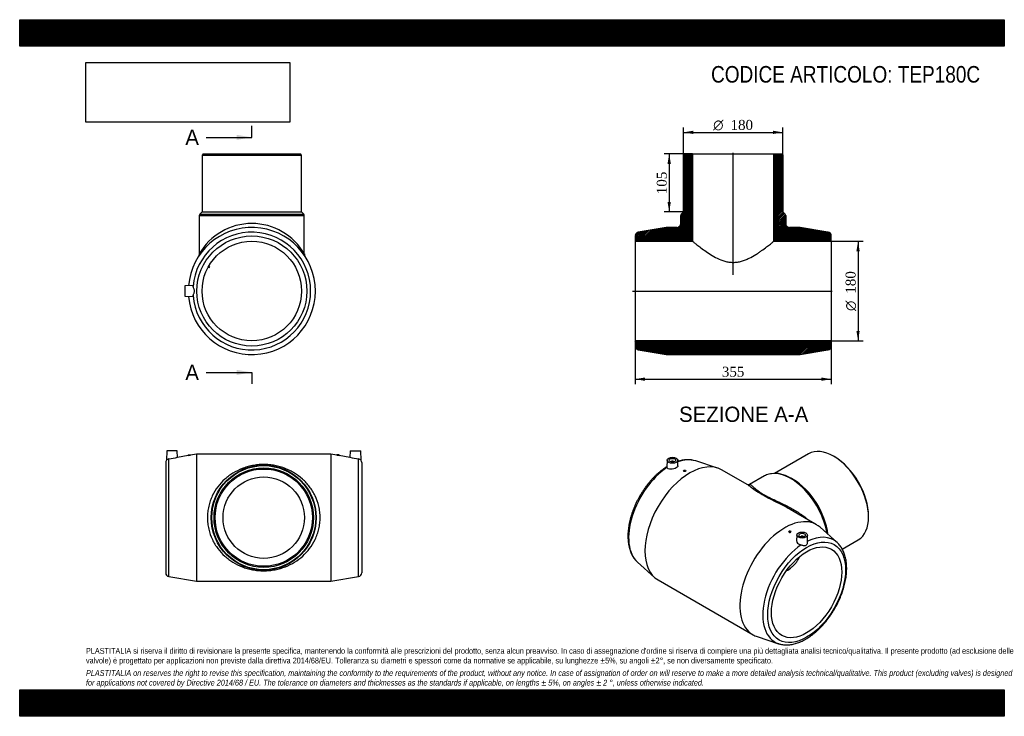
# Model space of a CAD drawing. Header units: millimetres. Extents: x 0 to 1782, y 0 to 1260.
import ezdxf
from ezdxf.enums import TextEntityAlignment as Align
from ezdxf.lldxf.tags import DXFTag

# ---------------------------------------------------------------- set-up
doc = ezdxf.new("R2010")
doc.units = ezdxf.units.MM
doc.header["$LTSCALE"] = 6
for name, color, linetype in [('Default', 7, 'Continuous'), ('DV4_Default', 7, 'Continuous'), ('TEP180C', 7, 'Continuous')]:
    doc.layers.add(name, color=color, linetype=linetype)
doc.styles.add('SEACAD_Solid_Edge_ANSI', font='seans.ttf')
doc.styles.add('SEACAD_Solid_Edge_ANSI1_Symbols', font='semeca1.ttf')
doc.styles.add('SEACAD_Times_New_Roman', font='times.ttf')
tags = doc.linetypes.add('CENTER2', pattern=[28.575, 19.05, -3.175, 3.175, -3.175]).pattern_tags.tags
tags[10:11] = [DXFTag(74, 4), DXFTag(75, 0), DXFTag(340, '0'), DXFTag(46, 0.0), DXFTag(50, 0.0), DXFTag(44, 0.0), DXFTag(45, 0.0)]
tags[8:9] = [DXFTag(74, 4), DXFTag(75, 0), DXFTag(340, '0'), DXFTag(46, 0.0), DXFTag(50, 0.0), DXFTag(44, 0.0), DXFTag(45, 0.0)]
tags[6:7] = [DXFTag(74, 4), DXFTag(75, 0), DXFTag(340, '0'), DXFTag(46, 0.0), DXFTag(50, 0.0), DXFTag(44, 0.0), DXFTag(45, 0.0)]
tags[4:5] = [DXFTag(74, 4), DXFTag(75, 0), DXFTag(340, '0'), DXFTag(46, 0.0), DXFTag(50, 0.0), DXFTag(44, 0.0), DXFTag(45, 0.0)]
doc.dimstyles.new('ANSImm', dxfattribs={"dimtxt": 18, "dimasz": 18, "dimexe": 9, "dimexo": 0, "dimgap": 4.5, "dimtad": 1, "dimlfac": 1, "dimdsep": 46, "dimtxsty": 'SEACAD_Times_New_Roman', "dimblk1": '_SE_FILLED', "dimblk2": '_SE_FILLED', "dimsah": 1, "dimcen": 9, "dimazin": 0, "dimtfac": 0.85, "dimtdec": 3, "dimtofl": 0, "dimtmove": 0, "dimatfit": 3, "dimfxl": 1, "dimarcsym": 0})
picture_1 = doc.add_image_def('image1.jpg', size_in_pixel=(4302, 1260))

# ---------------------------------------------------------------- blocks, each defined once
blk = doc.blocks.new('SE')
at = {"layer": 'TEP180C', "color": 7, "linetype": 'Continuous'}
for p, q in [((266.2, 480.3), (265.6, 463.1)), ((285.2, 480.3), (266.2, 480.3)), ((270, 252.8), (270, 465.5)), ((285.6, 468.4), (285.2, 480.3)), ((305.2, 471.8), (285.6, 468.4)), ((305.2, 472.8), (309.2, 472.8)), ((305.2, 472.8), (305.2, 471.8)), ((320.2, 474.3), (309.2, 472.4)), ((309.2, 472.4), (309.2, 472.8)), ((320.2, 474.3), (320.2, 244.3)), ((563.2, 474.3), (320.2, 474.3)), ((563.2, 474.3), (563.2, 244.3)), ((574.2, 472.4), (563.2, 474.3)), ((578.2, 472.8), (574.2, 472.8)), ((574.2, 472.8), (574.2, 472.4)), ((578.2, 471.8), (578.2, 472.8)), ((597.8, 468.4), (578.2, 471.8)), ((598.2, 480.3), (597.8, 468.4)), ((598.2, 480.3), (617.2, 480.3)), ((613.4, 252.8), (613.4, 465.5)), ((617.8, 463.1), (617.2, 480.3)), ((264.2, 458.9), (264.2, 259.7)), ((619.2, 458.9), (619.2, 259.7)), ((270, 252.8), (320.2, 244.3)), ((563.2, 244.3), (613.4, 252.8)), ((320.2, 244.3), (563.2, 244.3))]:
    blk.add_line(p, q, dxfattribs=at)
for radius in [95, 94.1, 90, 88, 73.6]:
    blk.add_circle((441.7, 359.3), radius, dxfattribs=at)
for centre, radius, start, end in [((270.7, 458.9), 6.65, 96.0379, 140.4785), ((256.6, 578.4), 113.7, 276.7587, 284.758), ((287.5, 588.1), 117.7, 278.6285, 280.6037), ((595.8, 588.1), 117.7, 259.3963, 261.3715), ((626.7, 578.4), 113.7, 255.242, 263.2413), ((612.7, 458.9), 6.65, 39.5215, 83.9621), ((271.2, 458.9), 7, 142.9415, 180), ((612.2, 458.9), 7, 0, 37.0694), ((271.2, 259.7), 7, 180, 260.3839), ((612.2, 259.7), 7, 279.6161, 0)]:
    blk.add_arc(centre, radius, start, end, dxfattribs=at)
blk.add_open_spline([(339.7, 359.3), (339.7, 362.8), (339.9, 366.3), (340.7, 373.1), (341.3, 376.5), (342.8, 383.1), (343.7, 386.3), (346, 392.7), (347.2, 395.8), (351.5, 404.6), (354.8, 410.1), (362.5, 420.2), (366.7, 424.7), (373.5, 430.9), (375.9, 432.8), (380.8, 436.5), (383.3, 438.2), (391.2, 443), (396.6, 445.8), (405.4, 449.2), (408.4, 450.2), (414.5, 452), (417.8, 452.8), (424.4, 454.1), (427.7, 454.6), (434.5, 455.3), (438, 455.4), (444.9, 455.5), (448.4, 455.3), (455.2, 454.7), (458.6, 454.2), (468.5, 452.3), (474.7, 450.5), (483.5, 447), (486.4, 445.8), (492, 443), (494.7, 441.5), (502.5, 436.7), (507.4, 433.1), (514.3, 426.9), (516.5, 424.7), (520.7, 420.2), (522.7, 417.8), (526.5, 412.8), (528.3, 410.2), (531.7, 404.7), (533.2, 401.8), (537.5, 392.9), (539.8, 386.6), (542.1, 376.6), (542.7, 373.2), (543.5, 366.4), (543.7, 362.9), (543.7, 356), (543.5, 352.5), (542.7, 345.6), (542.1, 342.3), (540.6, 335.7), (539.7, 332.4), (537.5, 326.1), (536.2, 323), (532, 314.1), (528.6, 308.6), (520.9, 298.5), (516.7, 293.9), (507.6, 285.7), (502.7, 282.1), (492.2, 275.6), (486.7, 272.8), (477.9, 269.4), (474.9, 268.3), (468.6, 266.5), (465.4, 265.7), (458.8, 264.5), (455.5, 264), (448.7, 263.3), (445.2, 263.2), (438.3, 263.2), (434.8, 263.3), (428, 264), (424.6, 264.5), (418.1, 265.7), (414.9, 266.5), (408.6, 268.3), (405.6, 269.3), (396.7, 272.8), (391.2, 275.5), (383.4, 280.3), (380.9, 282.1), (376, 285.7), (373.6, 287.7), (366.7, 293.9), (362.5, 298.4), (356.8, 305.9), (355, 308.5), (351.7, 314), (350.1, 316.9), (345.8, 325.8), (343.6, 332), (341.3, 342.1), (340.7, 345.5), (339.9, 352.3), (339.7, 355.8), (339.7, 359.3)], degree=3, knots=[0, 0, 0, 0, 0.015625, 0.015625, 0.03125, 0.03125, 0.046875, 0.046875, 0.0625, 0.0625, 0.09375, 0.09375, 0.125, 0.125, 0.140625, 0.140625, 0.15625, 0.15625, 0.1875, 0.1875, 0.203125, 0.203125, 0.21875, 0.21875, 0.234375, 0.234375, 0.25, 0.25, 0.265625, 0.265625, 0.28125, 0.28125, 0.3125, 0.3125, 0.328125, 0.328125, 0.34375, 0.34375, 0.375, 0.375, 0.390625, 0.390625, 0.40625, 0.40625, 0.421875, 0.421875, 0.4375, 0.4375, 0.46875, 0.46875, 0.484375, 0.484375, 0.5, 0.5, 0.515625, 0.515625, 0.53125, 0.53125, 0.546875, 0.546875, 0.5625, 0.5625, 0.59375, 0.59375, 0.625, 0.625, 0.65625, 0.65625, 0.6875, 0.6875, 0.703125, 0.703125, 0.71875, 0.71875, 0.734375, 0.734375, 0.75, 0.75, 0.765625, 0.765625, 0.78125, 0.78125, 0.796875, 0.796875, 0.8125, 0.8125, 0.84375, 0.84375, 0.859375, 0.859375, 0.875, 0.875, 0.90625, 0.90625, 0.921875, 0.921875, 0.9375, 0.9375, 0.96875, 0.96875, 0.984375, 0.984375, 1, 1, 1, 1], dxfattribs=at)
blk = doc.blocks.new('SE1')
at = {"layer": 'TEP180C', "color": 7, "linetype": 'Continuous'}
for p, q in [((1171.9, 463.3), (1171.3, 450.9)), ((1191.3, 453), (1190.9, 463.3)), ((1427.7, 475), (1366.1, 439.4)), ((1474.1, 469.7), (1472.7, 470.5)), ((1179.4, 460.6), (1179.4, 460.1)), ((1183.4, 460.1), (1183.4, 460.6)), ((1263, 449.1), (1223.8, 462)), ((1317.9, 418.4), (1270.3, 445.8)), ((1201.6, 444.2), (1201.6, 443.4)), ((1205.6, 443.8), (1205.6, 444.2)), ((1347.9, 434.7), (1320.8, 419.1)), ((1399.9, 428.5), (1396.9, 430.2)), ((1442.2, 346.6), (1394.6, 374.1)), ((1536.3, 360.3), (1536.3, 362)), ((1479.4, 314.4), (1448.6, 341.9)), ((1391.8, 334.4), (1391.8, 334)), ((1395.8, 333.6), (1395.8, 334.4)), ((1406.6, 327.8), (1406.2, 317.6)), ((1414.1, 325), (1414.1, 324.5)), ((1418.1, 324.5), (1418.1, 325)), ((1426.1, 315.5), (1425.6, 327.8)), ((1488.8, 302.4), (1517.7, 319.1)), ((1118.1, 278.8), (1148.8, 251.3)), ((1155.3, 246.6), (1327.2, 147.4)), ((1334.5, 144.2), (1373.6, 131.3))]:
    blk.add_line(p, q, dxfattribs=at)
for centre, radius, start, end in [((1208.6, 404.2), 59.7, 75.6055, 107.2662), ((1367.4, 394.1), 45.3, 65.7774, 110.0705)]:
    blk.add_arc(centre, radius, start, end, dxfattribs=at)
for centre, major_axis, start_param, end_param in [((1472.7, 397.1), (-45, 77.9), 3.141593, 6.283185), ((1212.8, 346.2), (-57.5, -99.6), 3.141593, 6.283185), ((1177.3, 366.7), (-53.2, -92.2), 3.267518, 3.744809), ((1474.1, 397.9), (44, -76.2), 0.785398, 2.356194), ((1177.3, 366.7), (-53.2, -92.2), 4.004617, 6.160467), ((1181.4, 460.6), (-2, 0), 2.647628, 6.283185), ((1181.4, 460.6), (-2, 0), 0, 0.493965), ((1177.3, 366.7), (-53.2, -92.2), 3.261684, 3.267518), ((1395.4, 352.5), (-47.5, 82.3), 6.208064, 6.283185), ((1395.4, 352.5), (-47.5, 82.3), 4.137507, 6.208064), ((1396.9, 353.3), (47.1, -81.5), 1.931676, 2.518246), ((1399.9, 355), (-45, 77.9), 4.071373, 5.497787), ((1396.9, 353.3), (47.1, -81.5), 1.248214, 1.931676), ((1384.7, 247), (-57.5, -99.6), 3.021502, 6.283185), ((1396.9, 353.3), (47.1, -81.5), 0.969727, 1.248214), ((1416.1, 325), (2, 0), 0, 3.635557), ((1416.1, 325), (2, 0), 5.789221, 6.283185), ((1420.1, 226.6), (-53.2, -92.2), 3.021502, 3.847712), ((1420.1, 226.6), (-53.2, -92.2), 4.004617, 6.403276), ((1177.3, 366.7), (-53.2, -92.2), -0.122719, -0.120091), ((1384.7, 247), (-57.5, -99.6), 0, 0.120091), ((1420.1, 226.6), (-53.2, -92.2), 0.120091, 0.124306)]:
    blk.add_ellipse(centre, major_axis=major_axis, ratio=0.57735, start_param=start_param, end_param=end_param, dxfattribs=at)
for centre, major_axis in [((1181.4, 463.2), (-9.5, 0)), ((1181.4, 463.2), (-5.75, 0)), ((1203.6, 444.2), (2, 0)), ((1424.2, 224.2), (-49.8, -86.3)), ((1393.8, 334.4), (-2, 0)), ((1416.1, 327.7), (9.5, 0)), ((1416.1, 327.7), (5.75, 0)), ((1424.2, 224.2), (-45, -77.9))]:
    blk.add_ellipse(centre, major_axis=major_axis, ratio=0.57735, dxfattribs=at)
for points, knots in [([(1171.4, 451.6), (1170.3, 451), (1168.1, 449.5), (1164.3, 446.8), (1160.3, 443.8), (1156.3, 440.4), (1152.4, 436.9), (1148.6, 433.2), (1144.8, 429.3), (1141.2, 425.2), (1137.6, 420.9), (1134.2, 416.5), (1130.9, 412), (1127.7, 407.3), (1124.7, 402.6), (1121.8, 397.7), (1119.1, 392.7), (1116.5, 387.7), (1114.1, 382.6), (1111.9, 377.4), (1109.9, 372.2), (1108, 367.1), (1106.4, 361.9), (1104.9, 356.7), (1103.7, 351.5), (1102.7, 346.4), (1101.8, 341.3), (1101.3, 336.3), (1100.9, 331.3), (1100.7, 326.5), (1100.8, 321.7), (1101.1, 317.1), (1101.6, 312.6), (1102.4, 308.3), (1103.4, 304.1), (1104.6, 300.1), (1106, 296.2), (1107.7, 292.6), (1109.5, 289.2), (1111.6, 286.1), (1113.9, 283.2), (1116, 280.7), (1117.4, 279.5), (1118, 279)], [0.0056275, 0.0056275, 0.0056275, 0.0056275, 0.0239643, 0.0487519, 0.0735243, 0.0982782, 0.1230122, 0.1477262, 0.1724209, 0.197098, 0.2217595, 0.2464076, 0.2710449, 0.295674, 0.3202976, 0.3449185, 0.3695395, 0.3941629, 0.4187911, 0.443427, 0.4680734, 0.4927331, 0.5174089, 0.5421034, 0.566819, 0.5915578, 0.6163213, 0.6411103, 0.6659247, 0.6907626, 0.7156201, 0.7404907, 0.7653611, 0.790214, 0.8150285, 0.8397783, 0.8644333, 0.8889614, 0.9133317, 0.937519, 0.9615083, 0.9852982, 1, 1, 1, 1]), ([(1191.3, 453), (1191.3, 452.7), (1191.2, 452.3), (1190.6, 451.1), (1189.7, 450.2), (1187.1, 448.7), (1185.4, 448.1), (1181.9, 447.2), (1180.1, 447), (1176.7, 447), (1175.1, 447.3), (1172.7, 448.4), (1171.8, 449.1), (1171.5, 450)], [0.3151245, 0.3151245, 0.3151245, 0.3151245, 0.375, 0.375, 0.5, 0.5, 0.625, 0.625, 0.75, 0.75, 0.875, 0.875, 1, 1, 1, 1]), ([(1205.6, 443.8), (1205.6, 443.8), (1205.6, 443.8), (1205.6, 443.6), (1205.4, 443.3), (1204.6, 442.9), (1204.1, 442.7), (1203, 442.6), (1202.5, 442.7), (1201.8, 443), (1201.6, 443.2), (1201.6, 443.5)], [0.4949286, 0.4949286, 0.4949286, 0.4949286, 0.5, 0.5, 0.625, 0.625, 0.75, 0.75, 0.875, 0.875, 1, 1, 1, 1]), ([(1320.8, 419.1), (1320.7, 419), (1320.4, 418.8), (1319.6, 418.6), (1318.7, 418.4), (1317.9, 418.5), (1317.5, 418.6), (1317.4, 418.6), (1317.4, 418.6), (1317.4, 418.6)], [0, 0, 0, 0, 0.0344549, 0.1938038, 0.3458468, 0.4868889, 0.6337286, 0.7789833, 0.7851953, 0.7851953, 0.7851953, 0.7851953]), ([(1387.4, 378.1), (1384.4, 379.7), (1381.3, 381.4), (1375.1, 384.5), (1372.1, 386), (1366, 389), (1363, 390.6), (1357, 393.5), (1354.2, 395), (1348.6, 397.9), (1346, 399.4), (1341, 402.2), (1338.8, 403.6), (1334.6, 406.3), (1332.7, 407.5), (1327.7, 411.1), (1325, 413.2), (1321.7, 415.7), (1320.7, 416.5), (1319.1, 417.6), (1318.4, 418.1), (1317.8, 418.4)], [0.1715916, 0.1715916, 0.1715916, 0.1715916, 0.1875, 0.1875, 0.203125, 0.203125, 0.21875, 0.21875, 0.234375, 0.234375, 0.25, 0.25, 0.265625, 0.265625, 0.28125, 0.28125, 0.3125, 0.3125, 0.328125, 0.328125, 0.3412862, 0.3412862, 0.3412862, 0.3412862]), ([(1320.8, 419.1), (1320.9, 419.1), (1320.9, 419.1), (1321.6, 419.4), (1322.4, 419.2), (1324, 418.1), (1324.6, 417.6), (1325.9, 416.5), (1326.7, 415.8), (1329.3, 413.4), (1331.5, 411.5), (1336.1, 408), (1337.8, 406.7), (1341.7, 404.1), (1343.8, 402.8), (1347.4, 400.7), (1348.7, 400), (1351.3, 398.6), (1352.6, 397.9), (1356.7, 395.8), (1359.6, 394.4), (1365.5, 391.6), (1368.5, 390.2), (1374.5, 387.3), (1377.5, 385.9), (1386.5, 381.6), (1392.4, 378.6), (1404, 372.1), (1409.5, 368.6), (1418.9, 362.1), (1422.8, 359), (1426.5, 355.7)], [0.6224187, 0.6224187, 0.6224187, 0.6224187, 0.625, 0.625, 0.65625, 0.65625, 0.671875, 0.671875, 0.6875, 0.6875, 0.71875, 0.71875, 0.734375, 0.734375, 0.75, 0.75, 0.7578125, 0.7578125, 0.765625, 0.765625, 0.78125, 0.78125, 0.796875, 0.796875, 0.8125, 0.8125, 0.84375, 0.84375, 0.875, 0.875, 0.8996373, 0.8996373, 0.8996373, 0.8996373]), ([(1391.8, 334), (1391.8, 334), (1391.8, 334), (1391.9, 333.6), (1392.1, 333.2), (1392.9, 332.7), (1393.4, 332.5), (1393.9, 332.5)], [0.7443006, 0.7443006, 0.7443006, 0.7443006, 0.75, 0.75, 0.875, 0.875, 1, 1, 1, 1]), ([(1393.9, 332.5), (1394.4, 332.4), (1394.9, 332.5), (1395.6, 333), (1395.8, 333.3), (1395.8, 333.6)], [0, 0, 0, 0, 0.125, 0.125, 0.2441027, 0.2441027, 0.2441027, 0.2441027]), ([(1373.9, 131.2), (1374.5, 131.1), (1376, 130.5), (1378.9, 129.9), (1382.5, 129.3), (1386.2, 129.1), (1390, 129.1), (1393.8, 129.4), (1397.8, 130), (1401.8, 130.9), (1405.9, 132), (1410, 133.5), (1414.1, 135.2), (1418.2, 137.1), (1422.4, 139.4), (1426.5, 141.8), (1430.6, 144.6), (1434.6, 147.5), (1438.7, 150.7), (1442.6, 154.1), (1446.5, 157.7), (1450.3, 161.5), (1454, 165.5), (1457.6, 169.6), (1461.1, 173.9), (1464.5, 178.4), (1467.7, 183), (1470.9, 187.7), (1473.9, 192.5), (1476.7, 197.4), (1479.4, 202.4), (1481.9, 207.5), (1484.2, 212.6), (1486.3, 217.7), (1488.3, 222.9), (1490.1, 228.1), (1491.6, 233.3), (1493, 238.5), (1494.2, 243.7), (1495.1, 248.8), (1495.9, 253.8), (1496.4, 258.8), (1496.7, 263.7), (1496.8, 268.5), (1496.6, 273.3), (1496.2, 277.8), (1495.6, 282.3), (1494.8, 286.6), (1493.7, 290.7), (1492.4, 294.6), (1490.9, 298.4), (1489.2, 301.9), (1487.2, 305.2), (1485.1, 308.3), (1482.7, 311.1), (1480.8, 313.2), (1479.6, 314.2), (1479.3, 314.5)], [0, 0, 0, 0, 0.008085, 0.025809, 0.043633, 0.061581, 0.079669, 0.0979, 0.116267, 0.134755, 0.153344, 0.172013, 0.190738, 0.209502, 0.228287, 0.247081, 0.265872, 0.284654, 0.303423, 0.322178, 0.340918, 0.359642, 0.378352, 0.39705, 0.415736, 0.434413, 0.453082, 0.471746, 0.490406, 0.509066, 0.527726, 0.546388, 0.565055, 0.583728, 0.60241, 0.621103, 0.639809, 0.65853, 0.677267, 0.696023, 0.714797, 0.733591, 0.752404, 0.771234, 0.790077, 0.808927, 0.827772, 0.846599, 0.865389, 0.884123, 0.902776, 0.921324, 0.939744, 0.958021, 0.976146, 0.994122, 1, 1, 1, 1]), ([(1406.2, 317.6), (1406.2, 316.8), (1406.3, 316), (1407.1, 314), (1408.2, 312.8), (1410.8, 310.9), (1412.5, 310.2), (1414.3, 309.9)], [0.6736748, 0.6736748, 0.6736748, 0.6736748, 0.75, 0.75, 0.875, 0.875, 1, 1, 1, 1]), ([(1414.3, 309.9), (1415.1, 309.7), (1415.9, 309.5), (1417.5, 309.2), (1418.3, 309.1), (1419.8, 308.9), (1420.6, 308.9), (1422, 309), (1422.7, 309.1), (1423.8, 309.8), (1424.4, 310.3), (1425.2, 311.5), (1425.5, 312.1), (1426, 313.5), (1426.1, 314.2), (1426.1, 315), (1426.2, 315.3), (1426.1, 315.5)], [0, 0, 0, 0, 0.125, 0.125, 0.25, 0.25, 0.375, 0.375, 0.5, 0.5, 0.625, 0.625, 0.75, 0.75, 0.875, 0.875, 0.9202059, 0.9202059, 0.9202059, 0.9202059]), ([(1387.5, 262.9), (1391.1, 265), (1394.5, 267.4), (1399.3, 271.5), (1400.9, 273), (1403.9, 276.2), (1405.2, 277.9), (1408.5, 282.5), (1410.2, 285.5), (1411.5, 288.7)], [0.37695805, 0.37695805, 0.37695805, 0.37695805, 0.40625, 0.40625, 0.421875, 0.421875, 0.4375, 0.4375, 0.46305544, 0.46305544, 0.46305544, 0.46305544])]:
    blk.add_open_spline(points, degree=3, knots=knots, dxfattribs=at)
for points in [[(1171.5, 450), (1171.4, 450.4), (1171.3, 450.7), (1171.3, 450.9)], [(1394.6, 374.1), (1392.2, 375.4), (1389.8, 376.8), (1387.4, 378.1)]]:
    blk.add_open_spline(points, degree=3, dxfattribs=at)
blk = doc.blocks.new('SE2')
at = {"layer": 'TEP180C', "color": 7, "linetype": 'Continuous'}
for p, q in [((332.1, 1017.2), (330.1, 1015.2)), ((332.1, 1017.2), (508.1, 1017.2)), ((510.1, 1015.2), (508.1, 1017.2)), ((330.1, 1015.2), (510.1, 1015.2)), ((330.1, 1015.2), (330.1, 912.2)), ((510.1, 912.2), (510.1, 1015.2)), ((330.1, 912.2), (326, 908.1)), ((330.1, 912.2), (510.1, 912.2)), ((514.3, 908.1), (510.1, 912.2)), ((325.1, 906), (515.1, 906)), ((325.1, 906), (325.1, 836.2)), ((326, 908.1), (514.3, 908.1)), ((515.1, 836.2), (515.1, 906)), ((341.2, 812.5), (343, 811.5)), ((343.9, 813.3), (342.2, 814.2)), ((343, 811.5), (343.9, 813.3)), ((313.1, 779.2), (299.1, 778.7)), ((299.1, 778.7), (299.1, 759.7)), ((299.1, 759.7), (313.2, 759.2))]:
    blk.add_line(p, q, dxfattribs=at)
for radius in [99.6, 90]:
    blk.add_circle((420.1, 769.2), radius, dxfattribs=at)
for centre, radius, start, end in [((328.1, 906), 3, 135, 180), ((420.1, 782.1), 109.3, 29.622, 150.378), ((512.1, 906), 3, 0, 45), ((420.1, 769.2), 115, 0, 175.1495), ((420.1, 769.2), 106.5, 184.4477, 175.5523), ((318.3, 836.1), 6.86, 328.5942, 0.8942), ((522, 836.1), 6.8, 178.8102, 211.4924), ((420.1, 769.2), 115, 184.8505, 0)]:
    blk.add_arc(centre, radius, start, end, dxfattribs=at)
for points, knots in [([(314, 777.5), (313.9, 778), (313.8, 778.4), (313.5, 779), (313.4, 779.2), (313.2, 779.2), (313.2, 779.2), (313.2, 779.2)], [0, 0, 0, 0, 0.0625, 0.0625, 0.125, 0.125, 0.1390447, 0.1390447, 0.1390447, 0.1390447]), ([(314, 761), (314.1, 761.4), (314.2, 762), (314.7, 763.2), (314.9, 763.8), (315.5, 765.2), (315.8, 766), (316.2, 767.5), (316.4, 768.4), (316.4, 770.1), (316.2, 770.9), (315.8, 772.5), (315.5, 773.2), (314.9, 774.6), (314.7, 775.3), (314.2, 776.5), (314.1, 777), (314, 777.5)], [0, 0, 0, 0, 0.125, 0.125, 0.25, 0.25, 0.375, 0.375, 0.5, 0.5, 0.625, 0.625, 0.75, 0.75, 0.875, 0.875, 1, 1, 1, 1]), ([(313.2, 759.2), (313.2, 759.2), (313.2, 759.2), (313.5, 759.4), (313.8, 759.9), (314, 761)], [0.8610792, 0.8610792, 0.8610792, 0.8610792, 0.875, 0.875, 1, 1, 1, 1])]:
    blk.add_open_spline(points, degree=3, knots=knots, dxfattribs=at)
blk = doc.blocks.new('SE4')
at = {"color": 7, "linetype": 'Continuous', "style": 'SEACAD_Solid_Edge_ANSI'}
blk.add_text('A', height=27.6, dxfattribs=at).set_placement((299.8, 1061), align=Align.TOP_LEFT)
blk = doc.blocks.new('SE5')
at = {"color": 7, "linetype": 'Continuous', "style": 'SEACAD_Solid_Edge_ANSI'}
blk.add_text('A', height=27.6, dxfattribs=at).set_placement((299.8, 635.8), align=Align.TOP_LEFT)
blk = doc.blocks.new('SEANNOT_GROUP')
at = {"linetype": 'Continuous'}
blk.add_hatch(color=7, dxfattribs=at).paths.add_polyline_path([(392.5, 1042.6), (420.1, 1047.2), (392.5, 1051.8)])
at = {"color": 7, "linetype": 'Continuous'}
blk.add_lwpolyline([(337.3, 1047.2), (420.1, 1047.2)], dxfattribs=at)
blk = doc.blocks.new('SEANNOT_GROUP1')
at = {"linetype": 'Continuous'}
blk.add_hatch(color=7, dxfattribs=at).paths.add_polyline_path([(392.5, 617.4), (420.1, 622), (392.5, 626.6)])
at = {"color": 7, "linetype": 'Continuous'}
blk.add_lwpolyline([(337.3, 622), (420.1, 622)], dxfattribs=at)
blk = doc.blocks.new('SE3')
at = {"layer": 'Default', "color": 7, "linetype": 'CENTER2'}
for p, q in [((420.1, 1047.2), (420.1, 1067.9)), ((420.1, 622), (420.1, 601.3))]:
    blk.add_line(p, q, dxfattribs=at)
at = {"layer": 'Default', "color": 7, "linetype": 'CENTER2', "const_width": 0.0001}
blk.add_lwpolyline([(420.1, 1047.2), (420.1, 622)], dxfattribs=at)
at = {"layer": 'Default'}
for name in ['SE4', 'SEANNOT_GROUP', 'SE5', 'SEANNOT_GROUP1']:
    blk.add_blockref(name, (0, 0), dxfattribs=at)
blk = doc.blocks.new('SE6')
at = {"layer": 'TEP180C', "linetype": 'Continuous'}
h = blk.add_hatch(dxfattribs=at)
h.set_pattern_fill('LINE', scale=0.629921, angle=45, style=0)
edge = h.paths.add_edge_path()
edge.add_line((1201.3, 1015.2), (1201.3, 912.2))
edge.add_line((1201.3, 912.2), (1197.2, 908.1))
edge.add_arc((1199.3, 906), 3, 135, 180)
edge.add_line((1196.3, 906), (1196.3, 891.2))
edge.add_arc((1189.3, 891.2), 7, 270, 360, ccw=False)
edge.add_line((1189.3, 884.2), (1169.8, 884.2))
edge.add_line((1169.8, 884.2), (1119.6, 875.7))
edge.add_arc((1120.8, 868.8), 7, 99.6161, 180)
edge.add_line((1113.8, 868.8), (1113.8, 859.2))
edge.add_line((1113.8, 859.2), (1217.7, 859.2))
edge.add_line((1217.7, 859.2), (1217.7, 1017.2))
edge.add_line((1217.7, 1017.2), (1203.3, 1017.2))
edge.add_line((1203.3, 1017.2), (1201.3, 1015.2))
h = blk.add_hatch(dxfattribs=at)
h.set_pattern_fill('LINE', scale=0.629921, angle=45, style=0)
edge = h.paths.add_edge_path()
edge.add_line((1381.3, 1015.2), (1379.3, 1017.2))
edge.add_line((1379.3, 1017.2), (1364.9, 1017.2))
edge.add_line((1364.9, 1017.2), (1364.9, 859.2))
edge.add_line((1364.9, 859.2), (1468.8, 859.2))
edge.add_line((1468.8, 859.2), (1468.8, 868.8))
edge.add_arc((1461.8, 868.8), 7, 0, 80.3839)
edge.add_line((1462.9, 875.7), (1412.8, 884.2))
edge.add_line((1412.8, 884.2), (1393.3, 884.2))
edge.add_arc((1393.3, 891.2), 7, 180, 270, ccw=False)
edge.add_line((1386.3, 891.2), (1386.3, 906))
edge.add_arc((1383.3, 906), 3, 0, 45)
edge.add_line((1385.4, 908.1), (1381.3, 912.2))
edge.add_line((1381.3, 912.2), (1381.3, 1015.2))
h = blk.add_hatch(dxfattribs=at)
h.set_pattern_fill('LINE', scale=0.629921, angle=45, style=0)
edge = h.paths.add_edge_path()
edge.add_line((1113.8, 679.2), (1113.8, 669.6))
edge.add_arc((1120.8, 669.6), 7, 180, 260.3839)
edge.add_line((1119.6, 662.7), (1169.8, 654.2))
edge.add_line((1169.8, 654.2), (1412.8, 654.2))
edge.add_line((1412.8, 654.2), (1462.9, 662.7))
edge.add_arc((1461.8, 669.6), 7, 279.6161, 360)
edge.add_line((1468.8, 669.6), (1468.8, 679.2))
edge.add_line((1468.8, 679.2), (1113.8, 679.2))
at = {"layer": 'DV4_Default', "color": 7, "linetype": 'CENTER2'}
for p, q in [((1291.3, 798.7), (1291.3, 1019)), ((1108.8, 769.2), (1470.5, 769.2))]:
    blk.add_line(p, q, dxfattribs=at)
at = {"layer": 'TEP180C', "color": 7, "linetype": 'Continuous'}
for p, q in [((1201.3, 1015.2), (1203.3, 1017.2)), ((1203.3, 1017.2), (1217.7, 1017.2)), ((1217.7, 1017.2), (1364.9, 1017.2)), ((1217.7, 1017.2), (1217.7, 859.2)), ((1364.9, 1017.2), (1379.3, 1017.2)), ((1364.9, 859.2), (1364.9, 1017.2)), ((1379.3, 1017.2), (1381.3, 1015.2)), ((1201.3, 912.2), (1201.3, 1015.2)), ((1381.3, 1015.2), (1381.3, 912.2)), ((1197.2, 908.1), (1201.3, 912.2)), ((1381.3, 912.2), (1385.4, 908.1)), ((1196.3, 891.2), (1196.3, 906)), ((1386.3, 906), (1386.3, 891.2)), ((1169.8, 884.2), (1119.6, 875.7)), ((1189.3, 884.2), (1169.8, 884.2)), ((1412.8, 884.2), (1393.3, 884.2)), ((1462.9, 875.7), (1412.8, 884.2)), ((1113.8, 868.8), (1113.8, 859.2)), ((1113.8, 859.2), (1113.8, 679.2)), ((1113.8, 859.2), (1217.7, 859.2)), ((1364.9, 859.2), (1468.8, 859.2)), ((1468.8, 859.2), (1468.8, 868.8)), ((1468.8, 859.2), (1468.8, 679.2)), ((1113.8, 679.2), (1113.8, 669.6)), ((1468.8, 679.2), (1113.8, 679.2)), ((1468.8, 669.6), (1468.8, 679.2)), ((1119.6, 662.7), (1169.8, 654.2)), ((1412.8, 654.2), (1462.9, 662.7)), ((1169.8, 654.2), (1412.8, 654.2))]:
    blk.add_line(p, q, dxfattribs=at)
for centre, radius, start, end in [((1189.3, 891.2), 7, 270, 0), ((1199.3, 906), 3, 135, 180), ((1383.3, 906), 3, 0, 45), ((1393.3, 891.2), 7, 180, 270), ((1120.8, 868.8), 7, 99.6161, 180), ((1461.8, 868.8), 7, 0, 80.3839), ((1120.8, 669.6), 7, 180, 260.3839), ((1461.8, 669.6), 7, 279.6161, 0)]:
    blk.add_arc(centre, radius, start, end, dxfattribs=at)
blk.add_open_spline([(1217.7, 859.2), (1217.7, 859.2), (1218.2, 858.8), (1219.8, 857.5), (1220.4, 857), (1222, 855.8), (1222.8, 855.1), (1224.8, 853.5), (1225.9, 852.7), (1228.2, 850.8), (1229.5, 849.9), (1233.5, 846.8), (1236.5, 844.6), (1243, 840), (1246.6, 837.6), (1254.1, 832.9), (1258.1, 830.6), (1266.7, 826.4), (1271.3, 824.5), (1278.6, 822.5), (1281.1, 822), (1286.2, 821.2), (1288.8, 821), (1293.9, 821), (1296.4, 821.2), (1301.5, 822), (1304, 822.5), (1308.8, 823.9), (1311.2, 824.7), (1315.8, 826.5), (1318, 827.5), (1324.5, 830.6), (1328.5, 832.9), (1334.1, 836.4), (1336, 837.6), (1339.5, 840), (1341.2, 841.2), (1346.1, 844.6), (1349.1, 846.8), (1353.1, 849.9), (1354.3, 850.8), (1356.7, 852.7), (1357.8, 853.5), (1360.7, 855.8), (1362.2, 857.1), (1364.3, 858.8), (1364.9, 859.2), (1364.9, 859.2)], degree=3, knots=[0, 0, 0, 0, 0.0625, 0.0625, 0.09375, 0.09375, 0.125, 0.125, 0.15625, 0.15625, 0.1875, 0.1875, 0.25, 0.25, 0.3125, 0.3125, 0.375, 0.375, 0.4375, 0.4375, 0.46875, 0.46875, 0.5, 0.5, 0.53125, 0.53125, 0.5625, 0.5625, 0.59375, 0.59375, 0.625, 0.625, 0.6875, 0.6875, 0.71875, 0.71875, 0.75, 0.75, 0.8125, 0.8125, 0.84375, 0.84375, 0.875, 0.875, 0.9375, 0.9375, 1, 1, 1, 1], dxfattribs=at)
blk = doc.blocks.new('DMBLK25')
at = {"layer": 'Default', "linetype": 'Continuous'}
for points in [[(1131.8, 606.8), (1131.8, 612.8), (1113.8, 609.8)], [(1450.8, 606.8), (1468.8, 609.8), (1450.8, 612.8)]]:
    blk.add_hatch(color=7, dxfattribs=at).paths.add_polyline_path(points)
at = {"layer": 'Default', "color": 7, "linetype": 'Continuous'}
for p, q in [((1113.8, 679.2), (1113.8, 600.8)), ((1468.8, 679.2), (1468.8, 600.8)), ((1113.8, 609.8), (1468.8, 609.8))]:
    blk.add_line(p, q, dxfattribs=at)
at = {"layer": 'Default', "color": 7, "linetype": 'Continuous', "style": 'SEACAD_Times_New_Roman'}
blk.add_text('355', height=18, dxfattribs=at).set_placement((1270.8, 632.3), align=Align.TOP_LEFT)
blk = doc.blocks.new('_SE_FILLED')
at = {"color": 0}
blk.add_line((0, 0), (-1, 0), dxfattribs=at)
blk.add_solid([(0, 0), (-1, -0.1665), (-1, 0.1665), (0, 0)], dxfattribs=at)
blk = doc.blocks.new('GDimGGroup')
at = {"layer": 'Default', "linetype": 'Continuous'}
for points in [[(1520.3, 841.2), (1517.3, 859.2), (1514.3, 841.2)], [(1520.3, 697.2), (1514.3, 697.2), (1517.3, 679.2)]]:
    blk.add_hatch(color=7, dxfattribs=at).paths.add_polyline_path(points)
at = {"layer": 'Default', "color": 7, "linetype": 'Continuous'}
for p, q in [((1468.8, 859.2), (1526.3, 859.2)), ((1517.3, 859.2), (1517.3, 679.2)), ((1468.8, 679.2), (1526.3, 679.2))]:
    blk.add_line(p, q, dxfattribs=at)
for s, style, p in [('180', 'SEACAD_Times_New_Roman', (1494.8, 764.4)), ('O', 'SEACAD_Solid_Edge_ANSI1_Symbols', (1494.8, 733.1))]:
    blk.add_text(s, height=18, rotation=90, dxfattribs=dict(at, style=style)).set_placement(p, align=Align.TOP_LEFT)
blk = doc.blocks.new('GDimGGroup1')
at = {"layer": 'Default', "linetype": 'Continuous'}
for points in [[(1219.3, 1059.2), (1201.3, 1056.2), (1219.3, 1053.2)], [(1363.3, 1059.2), (1363.3, 1053.2), (1381.3, 1056.2)]]:
    blk.add_hatch(color=7, dxfattribs=at).paths.add_polyline_path(points)
at = {"layer": 'Default', "color": 7, "linetype": 'Continuous'}
for p, q in [((1201.3, 1015.2), (1201.3, 1065.2)), ((1201.3, 1056.2), (1381.3, 1056.2)), ((1381.3, 1015.2), (1381.3, 1065.2))]:
    blk.add_line(p, q, dxfattribs=at)
for s, style, p in [('O', 'SEACAD_Solid_Edge_ANSI1_Symbols', (1255.1, 1078.7)), ('180', 'SEACAD_Times_New_Roman', (1286.5, 1078.7))]:
    blk.add_text(s, height=18, dxfattribs=dict(at, style=style)).set_placement(p, align=Align.TOP_LEFT)
blk = doc.blocks.new('DMBLK26')
at = {"layer": 'Default', "linetype": 'Continuous'}
for points in [[(1172.5, 999.2), (1178.5, 999.2), (1175.5, 1017.2)], [(1172.5, 930.2), (1175.5, 912.2), (1178.5, 930.2)]]:
    blk.add_hatch(color=7, dxfattribs=at).paths.add_polyline_path(points)
at = {"layer": 'Default', "color": 7, "linetype": 'Continuous'}
for p, q in [((1217.7, 1017.2), (1166.5, 1017.2)), ((1175.5, 1017.2), (1175.5, 912.2)), ((1201.3, 912.2), (1166.5, 912.2))]:
    blk.add_line(p, q, dxfattribs=at)
at = {"layer": 'Default', "color": 7, "linetype": 'Continuous', "style": 'SEACAD_Times_New_Roman'}
blk.add_text('105', height=18, rotation=90, dxfattribs=at).set_placement((1153, 944.3), align=Align.TOP_LEFT)

msp = doc.modelspace()

# ---------------------------------------------------------------- hatches: boundary and pattern name
at = {"layer": 'Default', "linetype": 'Continuous'}
h = msp.add_hatch(dxfattribs=at)
h.set_pattern_fill('LINE', scale=0.629921, angle=45, style=0)
h.paths.add_polyline_path([(1782, 1212), (1782, 1260), (0, 1260), (0, 1212)])
for points in [[(1782, 1212), (1782, 1260), (0, 1260), (0, 1212)], [(1782, 0), (1782, 48), (0, 48), (0, 0)]]:
    msp.add_hatch(color=7, dxfattribs=at).paths.add_polyline_path(points)
h = msp.add_hatch(dxfattribs=at)
h.set_pattern_fill('LINE', scale=0.629921, angle=45, style=0)
h.paths.add_polyline_path([(1782, 0), (1782, 48), (0, 48), (0, 0)])

# ---------------------------------------------------------------- linework, layer by layer
at = {"layer": 'Default', "color": 7, "linetype": 'Continuous'}
for p, q in [((0, 1260), (1782, 1260)), ((0, 1212), (0, 1260)), ((1782, 1260), (1782, 1212)), ((1782, 1212), (0, 1212)), ((0, 48), (1782, 48)), ((0, 0), (0, 48)), ((1782, 48), (1782, 0)), ((1782, 0), (0, 0))]:
    msp.add_line(p, q, dxfattribs=at)

# ---------------------------------------------------------------- block references
at = {"layer": 'Default'}
for name in ['GDimGGroup1', 'SE3', 'SE2', 'SE6', 'GDimGGroup', 'SE1', 'SE']:
    msp.add_blockref(name, (0, 0), dxfattribs=at)

# ---------------------------------------------------------------- texts
at = {"layer": 'Default', "color": 7, "linetype": 'Continuous', "style": 'SEACAD_Solid_Edge_ANSI'}
msp.add_text('SEZIONE A-A', height=27.6, dxfattribs=at).set_placement((1193.373, 560.085), align=Align.TOP_LEFT)
at = {"layer": 'Default', "attachment_point": 1}
for s, insert, char_height, width in [('{\\fArial Narrow|b0||i0||c0|p34;\\C7;\\H30.;\\W1.;CODICE ARTICOLO: TEP180C}', (1251.275, 1176.201), 30, 508.86074), ("{\\fArial Narrow|b0||i0||c0|p34;\\C7;\\H10.5;\\W1.;PLASTITALIA si riserva il diritto di revisionare la presente specifica, mantenendo la conformità alle prescrizioni del prodotto, senza alcun preavviso. In caso di assegnazione d'ordine si riserva di compiere una più dettagliata analisi tecnico/qualitativa. Il presente prodotto (ad esclusione delle \\P}{\\fArial Narrow|b0||i0||c0|p34;\\C7;\\H10.5;\\W1.;valvole) è progettato per applicazioni non previste dalla direttiva 2014/68/EU. Tolleranza su diametri e spessori come da normative se applicabile, su lunghezze ±5%, su angoli ±2°, se non diversamente specificato.\\P}{\\fArial Narrow|b0||i0||c0|p34;\\C7;\\H3.;\\W1.;   \\P}{\\fArial Narrow|b0||i1||c0|p34;\\C7;\\H10.5;\\W1.;PLASTITALIA on reserves the right to revise this specification, maintaining the conformity to the requirements of the product, without any notice. In case of assignation of order on will reserve to make a more detailed analysis technical/qualitative. This product (excluding valves) is designed \\P}{\\fArial Narrow|b0||i1||c0|p34;\\C7;\\H10.5;\\W1.;for applications not covered by Directive 2014/68 / EU. The tolerance on diameters and thicknesses as the standards if applicable, on lengths ± 5%, on angles ± 2 °, unless otherwise indicated.\\P}", (120, 123.614), 10.5, 1542)]:
    msp.add_mtext(s, dxfattribs=dict(at, insert=insert, char_height=char_height, width=width))

# ---------------------------------------------------------------- dimensions: what is measured, and where the dimension line sits
at = {"layer": 'Default', "color": 7, "linetype": 'Continuous'}
for base, p1, p2, angle, picture, middle, dimtype in [((1175.498, 912.228), (1217.671, 1017.228), (1201.271, 912.228), 90, 'DMBLK26', (1175.498, 964.728), 160), ((1113.771, 609.81), (1113.771, 679.228), (1468.771, 679.228), 0, 'DMBLK25', (1291.271, 609.81), 161)]:
    dim = msp.add_linear_dim(base=base, p1=p1, p2=p2, angle=angle, text='\\A1;<>', dimstyle='ANSImm', dxfattribs=at)
    dim.commit()
    dim.dimension.update_dxf_attribs({"geometry": picture, "text_midpoint": middle, "dimtype": dimtype})

# ---------------------------------------------------------------- pictures from other files: only their frames are drawn
image = msp.add_image(picture_1, insert=(120, 1074.619), size_in_units=(368.743, 108))
image.dxf.flags = 7

doc.saveas('drawing.dxf')
